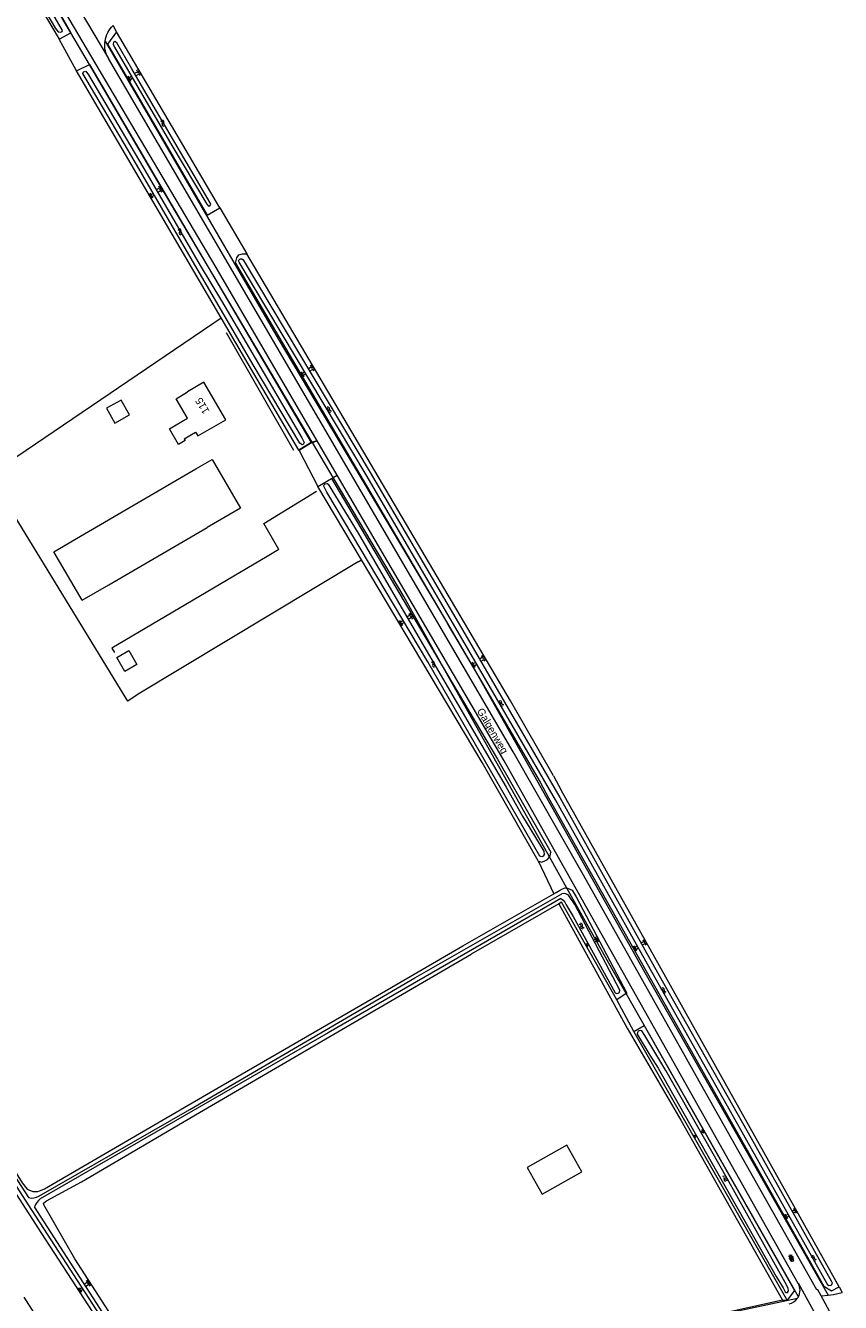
# Model space of a CAD drawing. Extents: x 99476 to 102828, y 406437 to 407931.
# Tile 48 of 162: x 99745 to 99963, y 407419 to 407760. Entities that reach past the tile are written whole.
import ezdxf

# ---------------------------------------------------------------- set-up
doc = ezdxf.new("R2010")
doc.units = 0
doc.header["$MEASUREMENT"] = 0
doc.linetypes.add('DGN Style 2', pattern=[60.553652, 36.332191, -24.221461])
for name, color, linetype, lineweight in [('BG_bijgebouw', 253, 'Continuous', 0), ('BG_dakoverstek', 253, 'Continuous', 13), ('BG_dakoverstek bijgebouw', 253, 'Continuous', 0), ('BG_gesloten verharding', 253, 'Continuous', 0), ('BG_heg haag', 253, 'Continuous', 0), ('BG_hek', 253, 'Continuous', 0), ('BG_hoofdgebouw', 253, 'Continuous', 13), ('BG_huisnummer', 253, 'Continuous', 0), ('BG_insteek sloot', 253, 'Continuous', 0), ('BG_kant onverhard', 253, 'DGN Style 2', 0), ('BG_kant sloot', 253, 'Continuous', 0), ('BG_kant verharding', 253, 'Continuous', 0), ('BG_raster', 253, 'Continuous', 0), ('BG_schutting', 253, 'Continuous', 0), ('BG_straatnaam', 253, 'Continuous', 0), ('BG_taludsymbool', 253, 'Continuous', 0), ('BG_vlakafsluiter', 253, 'Continuous', 0), ('BG_watersymbool', 253, 'Continuous', 0)]:
    doc.layers.add(name, color=color, linetype=linetype, lineweight=lineweight)
doc.styles.add('Style-WORKING', font='WORKING.shx')

# ---------------------------------------------------------------- blocks, each defined once
blk = doc.blocks.new('S04')
at = {"layer": 'BG_taludsymbool', "linetype": 'Continuous', "lineweight": 0}
for p, q in [((-0.5, 0), (-0.5, -0.5)), ((-0.25, 0), (-0.25, -1)), ((0, 0), (0, -0.5)), ((0.25, 0), (0.25, -1)), ((0.5, 0), (0.5, -0.5))]:
    blk.add_line(p, q, dxfattribs=at)
blk = doc.blocks.new('WATERS')
at = {"layer": 'BG_watersymbool', "linetype": 'Continuous', "lineweight": 0}
for centre, start, end in [((-0.375, 0.25), 28.07249, 151.92751), ((-0.375, -0.2), 28.07249, 151.92751), ((0.375, 0.65), 208.07249, 331.92751), ((0.375, 0.2), 208.07249, 331.92751)]:
    blk.add_arc(centre, 0.425, start, end, dxfattribs=at)
blk = doc.blocks.new('S01GV6')
at = {"layer": 'BG_gesloten verharding', "linetype": 'Continuous', "lineweight": 0}
for p, q in [((0, 0.018), (0.97, 0.579)), ((0.02, 0.104), (1.242, -0.604)), ((0.164, -0.349), (1.58, 0.468)), ((0.296, 0.406), (1.735, -0.426)), ((0.584, -0.569), (1.922, 0.204)), ((0.814, 0.569), (1.985, -0.109)), ((1.364, -0.58), (1.906, -0.267))]:
    blk.add_line(p, q, dxfattribs=at)

msp = doc.modelspace()

# ---------------------------------------------------------------- linework, layer by layer
at = {"layer": 'BG_bijgebouw', "linetype": 'Continuous', "lineweight": 0}
for p, q in [((99760.084, 407623.59), (99790.797, 407641.506)), ((99752.946, 407619.426), (99760.084, 407623.59)), ((99767.637, 407610.632), (99793.885, 407625.904)), ((99760.499, 407606.477), (99767.637, 407610.632))]:
    msp.add_line(p, q, dxfattribs=at)
at = {"layer": 'BG_bijgebouw', "linetype": 'Continuous', "lineweight": 0, "flags": 128}
for points in [[(99790.797, 407641.506), (99795.146, 407644.035), (99802.706, 407631.033), (99793.885, 407625.904)], [(99879.141, 407455.3), (99883.132, 407448.18), (99893.721, 407454.15), (99889.722, 407461.271), (99879.141, 407455.3)], [(99732.02, 407412.3), (99734.75, 407408.11), (99747.77, 407416.58), (99745.05, 407420.77)]]:
    msp.add_lwpolyline(points, dxfattribs=at)
at = {"layer": 'BG_dakoverstek', "linetype": 'Continuous', "lineweight": 13, "flags": 128}
msp.add_lwpolyline([(99787.742, 407649.52), (99788.021, 407649.032), (99786.221, 407647.992), (99783.842, 407652.19), (99785.571, 407653.232)], dxfattribs=at)
at = {"layer": 'BG_dakoverstek bijgebouw', "linetype": 'Continuous', "lineweight": 0}
msp.add_line((99760.499, 407606.477), (99752.946, 407619.426), dxfattribs=at)
at = {"layer": 'BG_dakoverstek bijgebouw', "linetype": 'Continuous', "lineweight": 0, "flags": 128}
for points in [[(99770.915, 407659.827), (99767.003, 407657.65), (99769.208, 407653.687), (99773.12, 407655.864), (99770.915, 407659.827)], [(99769.756, 407591.268), (99772.941, 407593.099), (99775.101, 407589.344), (99771.915, 407587.512), (99769.756, 407591.268)]]:
    msp.add_lwpolyline(points, dxfattribs=at)
at = {"layer": 'BG_heg haag', "linetype": 'Continuous', "lineweight": 0}
msp.add_line((99798.884, 407677.862), (99816.875, 407646.449), dxfattribs=at)
at = {"layer": 'BG_hek', "linetype": 'Continuous', "lineweight": 0}
for p, q in [((99812.924, 407620.008), (99809.866, 407618.185)), ((99887.584, 407525.581), (99864.25, 407512.131)), ((99947.26, 407419.964), (99909.76, 407411.691))]:
    msp.add_line(p, q, dxfattribs=at)
at = {"layer": 'BG_hek', "linetype": 'Continuous', "lineweight": 0, "flags": 128}
for points in [[(99812.924, 407620.008), (99808.954, 407626.905), (99823.032, 407635.603)], [(99887.584, 407525.581), (99905.866, 407492.449), (99920.114, 407467.945), (99947.26, 407419.964)], [(99784.94, 407389.443), (99781.034, 407396.142), (99758.561, 407430.931), (99750.289, 407445.31), (99750.263, 407445.793), (99750.99, 407446.384), (99760.36, 407451.473), (99791.791, 407469.924), (99834.028, 407494.586), (99864.25, 407512.131)]]:
    msp.add_lwpolyline(points, dxfattribs=at)
at = {"layer": 'BG_hoofdgebouw', "linetype": 'Continuous', "lineweight": 13, "flags": 128}
for points in [[(99787.742, 407649.52), (99790.781, 407651.329), (99791.401, 407650.279), (99798.792, 407654.61), (99792.942, 407664.569), (99788.63, 407662.039)], [(99785.571, 407653.232), (99788.627, 407655.049), (99785.557, 407660.211), (99788.63, 407662.039)]]:
    msp.add_lwpolyline(points, dxfattribs=at)
at = {"layer": 'BG_insteek sloot', "linetype": 'Continuous', "lineweight": 0}
for p, q in [((99754.37, 407756.03), (99757.485, 407757.762)), ((99797.212, 407711.109), (99769.712, 407757.95)), ((99758.99, 407747.63), (99762.469, 407749.24)), ((99762.469, 407749.24), (99784.297, 407712.032)), ((99797.581, 407681.786), (99758.99, 407747.63)), ((99801.414, 407696.358), (99857.644, 407600.71)), ((99818.25, 407646.52), (99797.581, 407681.786)), ((99823.352, 407636.839), (99826.998, 407638.919)), ((99834.983, 407617.291), (99823.352, 407636.839)), ((99826.998, 407638.919), (99857.67, 407587.096)), ((99865.887, 407586.602), (99882.612, 407557.961)), ((99882.612, 407557.961), (99884.851, 407553.841)), ((99962.36, 407423.53), (99888.242, 407555.911)), ((99862.012, 407514.371), (99886.308, 407528.259)), ((99886.308, 407528.259), (99886.941, 407528.621)), ((99905.584, 407501.655), (99903.12, 407499.991)), ((99948.5, 407419.92), (99907.57, 407491.57))]:
    msp.add_line(p, q, dxfattribs=at)
at = {"layer": 'BG_insteek sloot', "color": 7, "linetype": 'Continuous', "lineweight": 0}
msp.add_line((99886.231, 407559.721), (99888.242, 407555.911), dxfattribs=at)
at = {"layer": 'BG_insteek sloot', "linetype": 'Continuous', "lineweight": 0, "flags": 128}
for points in [[(99696.85, 407852.09), (99733.022, 407792.02), (99754.37, 407756.03)], [(99757.485, 407757.762), (99757.5, 407757.77), (99736.296, 407794.96), (99700.758, 407854.184)], [(99769.712, 407757.95), (99767.251, 407754.71), (99793.84, 407709.158), (99797.212, 407711.109)], [(99784.297, 407712.032), (99821.55, 407648.53), (99818.25, 407646.52)], [(99801.414, 407696.358), (99801.785, 407697.753), (99802.31, 407698.564), (99803.3, 407698.827), (99804.409, 407698.852)], [(99886.231, 407559.721), (99874.702, 407579.669), (99804.409, 407698.852)], [(99475.642, 407551.514724), (99480.461, 407555.249), (99523.665, 407588.094), (99560.911, 407616.769), (99599.276, 407645.693), (99610.589, 407654.313), (99612.199, 407655.42), (99612.861, 407655.12), (99613.943, 407653.838), (99633.174, 407623.881), (99658.252, 407585.451), (99706.063, 407511.637), (99729.902, 407474.641), (99744.513, 407451.198), (99745.852, 407449.553), (99747.371, 407448.878), (99748.667, 407448.916), (99750.514, 407449.639), (99794.786, 407475.415)], [(99882.118, 407537.054), (99867.161, 407563.209), (99834.983, 407617.291)], [(99857.644, 407600.71), (99858.391, 407599.439), (99865.887, 407586.602)], [(99857.67, 407587.096), (99871.252, 407564.149), (99885.441, 407539.329)], [(99884.851, 407553.841), (99958.261, 407423.67), (99960.34, 407422.44), (99962.36, 407423.53)], [(99882.118, 407537.054), (99882.955, 407536.698), (99883.707, 407536.921), (99884.571, 407537.418), (99885.119, 407538.099)], [(99885.119, 407538.099), (99885.312, 407538.338), (99885.441, 407539.329)], [(99886.941, 407528.621), (99887.746, 407529.136), (99888.611, 407529.554), (99889.342, 407529.836), (99889.785, 407529.771)], [(99889.785, 407529.771), (99889.944, 407529.747), (99891.209, 407529.242)], [(99891.209, 407529.242), (99892.261, 407527.401), (99905.771, 407501.781), (99905.584, 407501.655)], [(99903.12, 407499.991), (99888.33, 407526.011), (99887.584, 407525.581)], [(99794.786, 407475.415), (99838.158, 407500.5), (99862.012, 407514.371)], [(99783.075, 407387.287), (99782.013, 407388.472), (99775.818, 407397.668), (99749.747, 407437.698), (99717.685, 407487.375), (99712.612, 407495.383)], [(99907.57, 407491.57), (99910.4, 407493.11), (99950.41, 407422.49), (99948.5, 407419.92)]]:
    msp.add_lwpolyline(points, dxfattribs=at)
at = {"layer": 'BG_kant onverhard', "linetype": 'DGN Style 2', "lineweight": 0}
msp.add_line((99957.566, 407421.083), (99959.448, 407421.283), dxfattribs=at)
at = {"layer": 'BG_kant onverhard', "linetype": 'DGN Style 2', "lineweight": 0, "flags": 128}
msp.add_lwpolyline([(99959.448, 407421.283), (99960.814, 407421.428), (99963.125, 407422.022)], dxfattribs=at)
at = {"layer": 'BG_kant sloot', "linetype": 'Continuous', "lineweight": 0, "flags": 128}
for points in [[(99715.898, 407825.366), (99698.289, 407854.73), (99678.366, 407884.548), (99660.866, 407907.612), (99655.822, 407913.398), (99655.164, 407913.273), (99655.132, 407912.807), (99656.104, 407911.25), (99670.728, 407892.857), (99684.432, 407873.715), (99698.641, 407851.749), (99714.96, 407824.558), (99728.899, 407801.134), (99741.56, 407778.991), (99753.436, 407758.874), (99754.165, 407758.011), (99754.884, 407757.924), (99755.192, 407758.084), (99755.265, 407758.356), (99734.107, 407794.73), (99715.898, 407825.366)], [(99773.801, 407748.096), (99769.73, 407755.038), (99769.202, 407755.399), (99768.913, 407755.26), (99768.785, 407754.734), (99769.165, 407753.906), (99784.439, 407727.732), (99793.769, 407712.08), (99794.242, 407711.543), (99794.571, 407711.567), (99794.817, 407711.978), (99794.656, 407712.441), (99778.231, 407740.461), (99773.801, 407748.096)], [(99792.005, 407695.713), (99797.661, 407686.275), (99805.165, 407673.547), (99819.085, 407649.764), (99819.683, 407648.532), (99819.668, 407648.241), (99819.246, 407647.925), (99819.032, 407647.98), (99818.601, 407648.362), (99806.137, 407669.2), (99789.615, 407697.541), (99773.786, 407724.786), (99760.743, 407746.876), (99760.892, 407747.344), (99761.471, 407747.468), (99762.241, 407746.49), (99777.865, 407720.017), (99792.005, 407695.713)], [(99802.399, 407696.563), (99802.211, 407696.914), (99802.352, 407697.287), (99802.687, 407697.457), (99803.083, 407697.467), (99803.483, 407697.213), (99837.335, 407640.568), (99863.148, 407596.476), (99887.857, 407553.917), (99914.375, 407506.503), (99938.861, 407463.094), (99960.291, 407424.909), (99960.446, 407424.556), (99960.412, 407424.322), (99960.244, 407423.865), (99959.554, 407423.803), (99959.189, 407424.29), (99937.759, 407462.474), (99913.274, 407505.884), (99886.759, 407553.291), (99862.056, 407595.839), (99836.247, 407639.924), (99802.399, 407696.563)], [(99475.642, 407550.012037), (99511.862, 407577.877), (99580.701, 407629.717), (99611.718, 407652.975), (99612.536, 407652.833), (99613.523, 407651.489), (99644.355, 407604.661), (99746.25, 407447.294)], [(99475.642, 407548.182429), (99512.74, 407576.723), (99581.576, 407628.56), (99611.557, 407651.344), (99611.953, 407651.35), (99612.589, 407650.866), (99643.474, 407604.276), (99705.011, 407509.24), (99746.153, 407445.313), (99783.354, 407387.84), (99783.552, 407387.71), (99783.827, 407387.682), (99784.074, 407387.871), (99784.216, 407388.148), (99784.213, 407388.341), (99747.838, 407444.837)], [(99873.61, 407556.681), (99877.904, 407548.95), (99883.577, 407539.572), (99883.686, 407538.701), (99883.421, 407538.31), (99883.056, 407538.092), (99882.588, 407538.279), (99875.12, 407551.276), (99852.66, 407590.091), (99825.769, 407635.318), (99824.953, 407636.876), (99825.064, 407637.227), (99825.273, 407637.481), (99825.815, 407637.567), (99826.146, 407637.397), (99834.099, 407624.387), (99853.479, 407591.052), (99873.61, 407556.681)], [(99748.975, 407447.682), (99789.251, 407470.755), (99849.236, 407505.81), (99888.413, 407528.254)], [(99888.127, 407526.971), (99888.805, 407526.537), (99889.199, 407526.039), (99889.597, 407525.29), (99891.439, 407522.239), (99902.618, 407501.862), (99902.979, 407501.664), (99903.404, 407501.728), (99903.748, 407501.984), (99903.837, 407502.586), (99891.849, 407525.389), (99890.159, 407527.911), (99889.487, 407528.259), (99889.08, 407528.312), (99888.413, 407528.254)], [(99888.127, 407526.971), (99826.132, 407491.161), (99749.373, 407446.908)], [(99910.524, 407490.443), (99909.731, 407491.711), (99909.284, 407491.84), (99908.802, 407491.62), (99908.594, 407491.288), (99908.541, 407490.88), (99911.915, 407485.266), (99914.135, 407481.808), (99945.539, 407426.221), (99947.443, 407423.185), (99948, 407422.146), (99948.216, 407421.974), (99948.564, 407422.018), (99948.849, 407422.429), (99948.742, 407423.145), (99947.945, 407424.685), (99932.496, 407452.365), (99916.14, 407481.158), (99910.524, 407490.443)]]:
    msp.add_lwpolyline(points, dxfattribs=at)
at = {"layer": 'BG_kant sloot', "linetype": 'Continuous', "lineweight": 0}
for centre, radius, start, end in [((99747.200493, 407450.381604), 3.230594, 252.889452, 303.317764), ((99752.493449, 407442.990799), 5.00816, 128.540891, 158.368324)]:
    msp.add_arc(centre, radius, start, end, dxfattribs=at)
at = {"layer": 'BG_kant verharding', "linetype": 'Continuous', "lineweight": 0}
for p, q in [((99821.672, 407648.429), (99818.341, 407646.365)), ((99821.672, 407648.429), (99821.922, 407648.527)), ((99821.922, 407648.527), (99823.172, 407649.018)), ((99828.554, 407639.807), (99823.172, 407649.018)), ((99826.998, 407638.919), (99827.464, 407639.185)), ((99827.464, 407639.185), (99828.554, 407639.807)), ((99951.472, 407424.365), (99951.445, 407424.414)), ((99951.389, 407420.656), (99951.402, 407420.678)), ((99960.958, 407414.916), (99957.566, 407421.083))]:
    msp.add_line(p, q, dxfattribs=at)
at = {"layer": 'BG_kant verharding', "linetype": 'Continuous', "lineweight": 0, "flags": 128}
for points in [[(99823.172, 407649.018), (99796.211, 407695.159), (99724.953, 407815.63)], [(99957.566, 407421.083), (99956.66, 407422.73), (99956.38, 407422.66), (99927.831, 407473.21), (99894.192, 407533.241), (99875.44, 407566.051), (99767.544, 407750.836)], [(99951.445, 407424.414), (99908.828, 407500), (99873.02, 407563.709), (99828.554, 407639.807)]]:
    msp.add_lwpolyline(points, dxfattribs=at)
at = {"layer": 'BG_kant verharding', "linetype": 'Continuous', "lineweight": 0, "extrusion": (0, 0, -1)}
for centre, radius, start, end in [((-99773.772244, 407754.474618), 7.212618, 8.45413, 46.000671), ((-99773.772875, 407754.473812), 7.21336, 329.714048, 8.459729)]:
    msp.add_arc(centre, radius, start, end, dxfattribs=at)
at = {"layer": 'BG_kant verharding', "linetype": 'Continuous', "lineweight": 0}
for centre, radius, start, end in [((99948.20074, 407422.582748), 3.725261, 331.321214, 28.582491), ((99948.198108, 407422.581809), 3.726619, 282.174291, 325.983112), ((99948.558618, 407422.3595), 3.303479, 325.681033, 328.957857), ((99947.8943, 407422.764367), 4.081285, 329.255979, 331.148839)]:
    msp.add_arc(centre, radius, start, end, dxfattribs=at)
at = {"layer": 'BG_raster', "linetype": 'Continuous', "lineweight": 0}
msp.add_line((99834.075, 407616.771), (99775.473, 407581.427), dxfattribs=at)
at = {"layer": 'BG_schutting', "linetype": 'Continuous', "lineweight": 0, "flags": 128}
msp.add_lwpolyline([(99809.866, 407618.185), (99768.421, 407593.761), (99769.131, 407592.576)], dxfattribs=at)
at = {"layer": 'BG_vlakafsluiter', "linetype": 'Continuous', "lineweight": 0}
for p, q in [((99769.712, 407757.95), (99768.762, 407759.663)), ((99758.99, 407747.63), (99754.37, 407756.03)), ((99762.469, 407749.24), (99757.485, 407757.762)), ((99797.212, 407711.109), (99804.409, 407698.852)), ((99818.25, 407646.52), (99818.341, 407646.365)), ((99818.341, 407646.365), (99823.352, 407636.839)), ((99834.075, 407616.771), (99834.983, 407617.291)), ((99885.119, 407538.099), (99857.67, 407587.096)), ((99889.785, 407529.771), (99885.119, 407538.099)), ((99882.118, 407537.054), (99886.308, 407528.259)), ((99951.469, 407420.795), (99905.584, 407501.655)), ((99907.57, 407491.57), (99903.12, 407499.991)), ((99951.472, 407424.365), (99957.562, 407413.372)), ((99962.36, 407423.53), (99963.125, 407422.022)), ((99947.26, 407419.964), (99948.5, 407419.92))]:
    msp.add_line(p, q, dxfattribs=at)
at = {"layer": 'BG_vlakafsluiter', "linetype": 'Continuous', "lineweight": 0, "flags": 128}
for points in [[(99757.485, 407757.762), (99746.151, 407777.142), (99718.079, 407824.544), (99696.685, 407859.797), (99682.014, 407881.851), (99662.758, 407906.435), (99655.561, 407915.336)], [(99760.067, 407763.632), (99760.037, 407763.582), (99767.544, 407750.836)], [(99766.638, 407755.535), (99812.758, 407676.119), (99857.644, 407600.71)], [(99784.297, 407712.032), (99779.07, 407720.854), (99762.469, 407749.24)], [(99823.172, 407649.018), (99821.869, 407648.626), (99784.297, 407712.032)], [(99775.473, 407581.427), (99772.717, 407579.551), (99735.768, 407639.935), (99740.624, 407643.098), (99797.581, 407681.786)], [(99827.464, 407639.185), (99827.454, 407639.182), (99821.922, 407648.527)], [(99857.67, 407587.096), (99846.256, 407607.471), (99827.464, 407639.185)], [(99857.644, 407600.71), (99863.211, 407591.357), (99865.887, 407586.602)], [(99865.887, 407586.602), (99910.172, 407507.916), (99959.448, 407421.283)], [(99905.584, 407501.655), (99901.775, 407508.368), (99889.785, 407529.771)], [(99909.76, 407411.691), (99930.36, 407416.009), (99951.287, 407420.497)]]:
    msp.add_lwpolyline(points, dxfattribs=at)

# ---------------------------------------------------------------- block references
at = {"layer": 'BG_gesloten verharding', "linetype": 'Continuous', "lineweight": 0, "rotation": 299.41082}
msp.add_blockref('S01GV6', (99949.11, 407432.045), dxfattribs=at)
at = {"layer": 'BG_taludsymbool', "linetype": 'Continuous', "lineweight": 0}
for p, xscale, yscale, zscale, rotation in [((99772.755, 407745.281), 1.245857, 1.245857, 1.245857, 120.269679), ((99775.958, 407747.312), 1.474113, 1.474113, 1.474113, 300.357157), ((99778.613, 407714.149), 1.182372, 1.182372, 1.182372, 120.382009), ((99781.797, 407716.294), 1.535156, 1.535156, 1.535156, 300.406883), ((99818.958, 407666.516), 1.181154, 1.181154, 1.181154, 120.472923), ((99822.248, 407668.605), 1.424677, 1.424677, 1.424677, 300.543029), ((99848.589, 407602.44), 1.50717, 1.50717, 1.50717, 300.546498), ((99845.135, 407600.229), 1.282474, 1.282474, 1.282474, 120.764548), ((99864.467, 407589.033), 1.330076, 1.330076, 1.330076, 120.247135), ((99867.888, 407591.223), 1.474769, 1.474769, 1.474769, 300.4773640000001), ((99894.879, 407514.489), 0.718784, 0.718784, 0.718784, 119.596575), ((99898.138, 407516.255), 1.318249, 1.318249, 1.318249, 297.809148), ((99907.592, 407513.516), 1.249296, 1.249296, 1.249296, 119.437699), ((99910.872, 407515.493), 1.332317, 1.332317, 1.332317, 299.200798), ((99947.878, 407442.081), 1.15255, 1.15255, 1.15255, 119.411913), ((99950.939, 407443.929), 1.147485, 1.147485, 1.147485, 299.267995), ((99759.656, 407422.484), 1.082557, 1.082557, 1.082557, 123.088212), ((99762.583, 407424.705), 1.493695, 1.493695, 1.493695, 302.838939)]:
    msp.add_blockref('S04', p, dxfattribs=dict(at, xscale=xscale, yscale=yscale, zscale=zscale, rotation=rotation))
at = {"layer": 'BG_taludsymbool', "color": 7, "linetype": 'Continuous', "lineweight": 0}
for p, xscale, yscale, zscale, rotation in [((99923.621, 407463.472), 0.75562, 0.75562, 0.75562, 119.754286), ((99926.28, 407465.082), 0.8665129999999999, 0.8665129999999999, 0.8665129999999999, 299.5234419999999)]:
    msp.add_blockref('S04', p, dxfattribs=dict(at, xscale=xscale, yscale=yscale, zscale=zscale, rotation=rotation))
at = {"layer": 'BG_watersymbool', "linetype": 'Continuous', "lineweight": 0}
for p, rotation in [((99781.882, 407733.497), 300.541098), ((99786.473, 407704.527), 300.4626399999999), ((99826.172, 407657.119), 320.964487), ((99854.008, 407589.336), 300.4626399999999), ((99872.047, 407578.853), 318.2427529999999), ((99893.518, 407519.518), 310.943262), ((99931.726, 407452.314), 299.744881), ((99955.457, 407430.922), 322.96961)]:
    msp.add_blockref('WATERS', p, dxfattribs=dict(at, rotation=rotation))
at = {"layer": 'BG_watersymbool', "color": 7, "linetype": 'Continuous', "lineweight": 0, "rotation": 320.436491}
msp.add_blockref('WATERS', (99915.395, 407502.316), dxfattribs=at)

# ---------------------------------------------------------------- texts
at = {"layer": 'BG_huisnummer', "linetype": 'Continuous', "lineweight": 0, "style": 'Style-WORKING'}
msp.add_text('115', height=2, rotation=120.413231, dxfattribs=at).set_placement((99794.548, 407656.898))
at = {"layer": 'BG_straatnaam', "linetype": 'Continuous', "lineweight": 0, "style": 'Style-WORKING'}
msp.add_text('Galgenweg', height=2, rotation=300.285324, dxfattribs=at).set_placement((99865.691, 407577.021))

doc.saveas('drawing.dxf')
